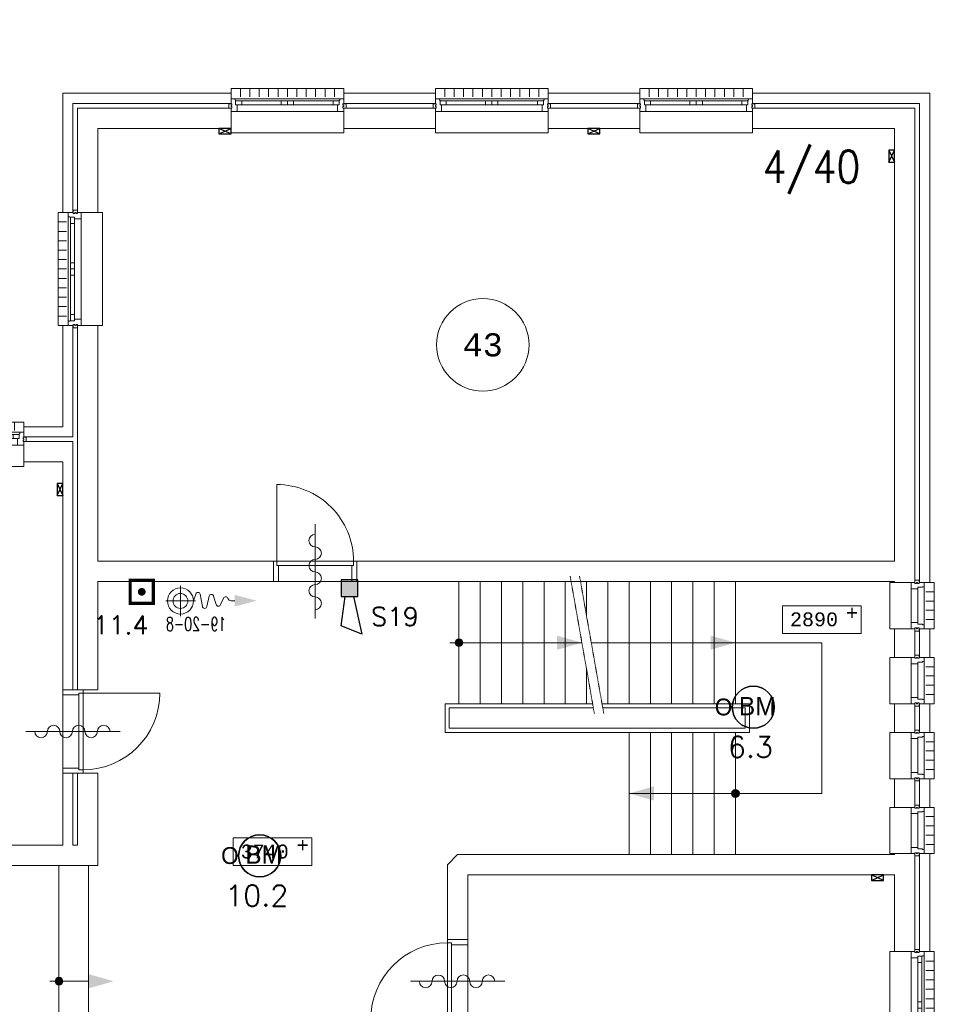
# Model space of a CAD drawing. Header units: millimetres. Extents: x 1890 to 160200, y 5205 to 111580.
# Tile 32 of 51: x 75674 to 85565, y 60747 to 71391. Entities that reach past the tile are written whole.
import ezdxf
from ezdxf.enums import TextEntityAlignment as Align
from ezdxf.xclip import XClip

# ---------------------------------------------------------------- set-up
doc = ezdxf.new("R2010")
doc.units = ezdxf.units.MM
doc.header["$XCLIPFRAME"] = 0
doc.linetypes.add('Xref-beg26-1e-verd$0$DASHDOT', pattern=[1, 0.5, -0.25, 0, -0.25])
doc.linetypes.add('Xref-beg26-1e-verd$0$HIDDEN', pattern=[0.375, 0.25, -0.125])
for name, color, linetype in [('BRAND', 1, 'Continuous'), ('Xref', 253, 'Continuous'), ('Xref-beg26-1e-verd$0$AL$1A---_ALGEMEEN', 253, 'Continuous'), ('Xref-beg26-1e-verd$0$AM$1A---_ARCERING', 253, 'Continuous'), ('Xref-beg26-1e-verd$0$AT$1A---_TEKST035', 253, 'Continuous'), ('Xref-beg26-1e-verd$0$AT$1A---_TEKST050', 253, 'Continuous'), ('Xref-beg26-1e-verd$0$AT$1A---_TEKST070', 253, 'Continuous'), ('Xref-beg26-1e-verd$0$EL6131--_WG', 253, 'Continuous')]:
    doc.layers.add(name, color=color, linetype=linetype)
doc.layers.get('Xref').off()
doc.styles.add('ROMANS', font='romans')
doc.styles.add('TXT', font='txt')
doc.styles.add('Xref-beg26-1e-verd$0$MONOTXT', font='MONOTXT')
doc.styles.add('Xref-beg26-1e-verd$0$ROMANS', font='ROMANS')

# ---------------------------------------------------------------- blocks, each defined once
blk = doc.blocks.new('*O408')
at = {"layer": 'Xref-beg26-1e-verd$0$AL$1A---_ALGEMEEN', "color": 0, "linetype": 'Continuous', "lineweight": 0}
for p, q in [((-508.33, 240), (-508.33, 150)), ((-406.66, 240), (-406.66, 150)), ((-305, 240), (-305, 150)), ((-203.33, 240), (-203.33, 150)), ((-101.66, 240), (-101.66, 150)), ((0, 240), (0, 150)), ((101.66, 240), (101.66, 150)), ((203.33, 240), (203.33, 150)), ((305, 240), (305, 150)), ((406.66, 240), (406.66, 150)), ((508.33, 240), (508.33, 150)), ((-565.5, 130), (565.5, 130)), ((-493, 106), (-67, 106)), ((-493, 63), (-67, 63)), ((67, 106), (493, 106)), ((67, 63), (493, 63)), ((-543, -9), (543, -9))]:
    blk.add_line(p, q, dxfattribs=at)
for points in [[(-610, 190), (-610, 240), (610, 240), (610, 190)], [(-610, -190), (-610, -240), (610, -240), (610, -190)]]:
    blk.add_lwpolyline(points, dxfattribs=at)
for points in [[(-610, -9), (-545.15, -9), (-543, -6.86), (-543, 63), (-560, 63), (-560, 114), (-565.5, 114), (-565.5, 127.78), (-567.72, 130), (-610, 130), (-610, 76), (-601, 76), (-601, 60), (-610, 60), (-610, 46), (-601, 46), (-601, 30), (-610, 30)], [(610, -9), (545.15, -9), (543, -6.86), (543, 63), (560, 63), (560, 114), (565.5, 114), (565.5, 127.78), (567.72, 130), (610, 130), (610, 76), (601, 76), (601, 60), (610, 60), (610, 46), (601, 46), (601, 30), (610, 30)], [(-635, 30), (-601, 30), (-601, 46), (-610, 46), (-610, 60), (-601, 60), (-601, 76), (-635, 76)], [(-560, 106), (-493, 106), (-493, 63), (-560, 63)], [(-67, 106), (0, 106), (0, 63), (-67, 63)], [(67, 106), (0, 106), (0, 63), (67, 63)], [(560, 106), (493, 106), (493, 63), (560, 63)], [(635, 30), (601, 30), (601, 46), (610, 46), (610, 60), (601, 60), (601, 76), (635, 76)]]:
    blk.add_lwpolyline(points, close=True, dxfattribs=at)
blk = doc.blocks.new('*O409')
at = {"layer": 'Xref-beg26-1e-verd$0$AL$1A---_ALGEMEEN', "color": 0, "linetype": 'Continuous', "lineweight": 0}
for p, q in [((-508.33, 240), (-508.33, 150)), ((-406.66, 240), (-406.66, 150)), ((-305, 240), (-305, 150)), ((-203.33, 240), (-203.33, 150)), ((-101.66, 240), (-101.66, 150)), ((0, 240), (0, 150)), ((101.66, 240), (101.66, 150)), ((203.33, 240), (203.33, 150)), ((305, 240), (305, 150)), ((406.66, 240), (406.66, 150)), ((508.33, 240), (508.33, 150)), ((-565.5, 130), (565.5, 130)), ((-493, 106), (-67, 106)), ((-493, 63), (-67, 63)), ((67, 106), (493, 106)), ((67, 63), (493, 63)), ((-543, -9), (543, -9))]:
    blk.add_line(p, q, dxfattribs=at)
for points in [[(-610, 190), (-610, 240), (610, 240), (610, 190)], [(-610, -190), (-610, -240), (610, -240), (610, -190)]]:
    blk.add_lwpolyline(points, dxfattribs=at)
for points in [[(-610, -9), (-545.15, -9), (-543, -6.86), (-543, 63), (-560, 63), (-560, 114), (-565.5, 114), (-565.5, 127.78), (-567.72, 130), (-610, 130), (-610, 76), (-601, 76), (-601, 60), (-610, 60), (-610, 46), (-601, 46), (-601, 30), (-610, 30)], [(610, -9), (545.15, -9), (543, -6.86), (543, 63), (560, 63), (560, 114), (565.5, 114), (565.5, 127.78), (567.72, 130), (610, 130), (610, 76), (601, 76), (601, 60), (610, 60), (610, 46), (601, 46), (601, 30), (610, 30)], [(-635, 30), (-601, 30), (-601, 46), (-610, 46), (-610, 60), (-601, 60), (-601, 76), (-635, 76)], [(-560, 106), (-493, 106), (-493, 63), (-560, 63)], [(-67, 106), (0, 106), (0, 63), (-67, 63)], [(67, 106), (0, 106), (0, 63), (67, 63)], [(560, 106), (493, 106), (493, 63), (560, 63)], [(635, 30), (601, 30), (601, 46), (610, 46), (610, 60), (601, 60), (601, 76), (635, 76)]]:
    blk.add_lwpolyline(points, close=True, dxfattribs=at)
blk = doc.blocks.new('*O410')
at = {"layer": 'Xref-beg26-1e-verd$0$AL$1A---_ALGEMEEN', "color": 0, "linetype": 'Continuous', "lineweight": 0}
for p, q in [((-508.33, 240), (-508.33, 150)), ((-406.66, 240), (-406.66, 150)), ((-305, 240), (-305, 150)), ((-203.33, 240), (-203.33, 150)), ((-101.66, 240), (-101.66, 150)), ((0, 240), (0, 150)), ((101.66, 240), (101.66, 150)), ((203.33, 240), (203.33, 150)), ((305, 240), (305, 150)), ((406.66, 240), (406.66, 150)), ((508.33, 240), (508.33, 150)), ((-565.5, 130), (565.5, 130)), ((-493, 106), (-67, 106)), ((-493, 63), (-67, 63)), ((67, 106), (493, 106)), ((67, 63), (493, 63)), ((-543, -9), (543, -9))]:
    blk.add_line(p, q, dxfattribs=at)
for points in [[(-610, 190), (-610, 240), (610, 240), (610, 190)], [(-610, -190), (-610, -240), (610, -240), (610, -190)]]:
    blk.add_lwpolyline(points, dxfattribs=at)
for points in [[(-610, -9), (-545.15, -9), (-543, -6.86), (-543, 63), (-560, 63), (-560, 114), (-565.5, 114), (-565.5, 127.78), (-567.72, 130), (-610, 130), (-610, 76), (-601, 76), (-601, 60), (-610, 60), (-610, 46), (-601, 46), (-601, 30), (-610, 30)], [(610, -9), (545.15, -9), (543, -6.86), (543, 63), (560, 63), (560, 114), (565.5, 114), (565.5, 127.78), (567.72, 130), (610, 130), (610, 76), (601, 76), (601, 60), (610, 60), (610, 46), (601, 46), (601, 30), (610, 30)], [(-635, 30), (-601, 30), (-601, 46), (-610, 46), (-610, 60), (-601, 60), (-601, 76), (-635, 76)], [(-560, 106), (-493, 106), (-493, 63), (-560, 63)], [(-67, 106), (0, 106), (0, 63), (-67, 63)], [(67, 106), (0, 106), (0, 63), (67, 63)], [(560, 106), (493, 106), (493, 63), (560, 63)], [(635, 30), (601, 30), (601, 46), (610, 46), (610, 60), (601, 60), (601, 76), (635, 76)]]:
    blk.add_lwpolyline(points, close=True, dxfattribs=at)
blk = doc.blocks.new('*O415')
at = {"layer": 'Xref-beg26-1e-verd$0$AL$1A---_ALGEMEEN', "color": 0, "linetype": 'Continuous', "lineweight": 0}
for p, q in [((-9, -543), (-9, 543)), ((130, -565.5), (130, 565.5)), ((63, 67), (63, 493)), ((106, 67), (106, 493)), ((240, 508.33), (150, 508.33)), ((240, 406.66), (150, 406.66)), ((240, 305), (150, 305)), ((240, 203.33), (150, 203.33)), ((240, 101.66), (150, 101.66)), ((240, 0), (150, 0)), ((63, -493), (63, -67)), ((106, -493), (106, -67)), ((240, -101.66), (150, -101.66)), ((240, -203.33), (150, -203.33)), ((240, -305), (150, -305)), ((240, -406.66), (150, -406.66)), ((240, -508.33), (150, -508.33))]:
    blk.add_line(p, q, dxfattribs=at)
for points in [[(-190, -610), (-240, -610), (-240, 610), (-190, 610)], [(190, -610), (240, -610), (240, 610), (190, 610)]]:
    blk.add_lwpolyline(points, dxfattribs=at)
for points in [[(-9, 610), (-9, 545.15), (-6.86, 543), (63, 543), (63, 560), (114, 560), (114, 565.5), (127.78, 565.5), (130, 567.72), (130, 610), (76, 610), (76, 601), (60, 601), (60, 610), (46, 610), (46, 601), (30, 601), (30, 610)], [(30, 635), (30, 601), (46, 601), (46, 610), (60, 610), (60, 601), (76, 601), (76, 635)], [(106, 560), (106, 493), (63, 493), (63, 560)], [(106, 67), (106, 0), (63, 0), (63, 67)], [(106, -67), (106, 0), (63, 0), (63, -67)], [(106, -560), (106, -493), (63, -493), (63, -560)], [(-9, -610), (-9, -545.15), (-6.86, -543), (63, -543), (63, -560), (114, -560), (114, -565.5), (127.78, -565.5), (130, -567.72), (130, -610), (76, -610), (76, -601), (60, -601), (60, -610), (46, -610), (46, -601), (30, -601), (30, -610)], [(30, -635), (30, -601), (46, -601), (46, -610), (60, -610), (60, -601), (76, -601), (76, -635)]]:
    blk.add_lwpolyline(points, close=True, dxfattribs=at)
blk = doc.blocks.new('*O416')
at = {"layer": 'Xref-beg26-1e-verd$0$AL$1A---_ALGEMEEN', "color": 0, "linetype": 'Continuous', "lineweight": 0}
for p, q in [((-508.33, 240), (-508.33, 150)), ((-406.66, 240), (-406.66, 150)), ((-305, 240), (-305, 150)), ((-203.33, 240), (-203.33, 150)), ((-101.66, 240), (-101.66, 150)), ((0, 240), (0, 150)), ((101.66, 240), (101.66, 150)), ((203.33, 240), (203.33, 150)), ((305, 240), (305, 150)), ((406.66, 240), (406.66, 150)), ((508.33, 240), (508.33, 150)), ((-565.5, 130), (565.5, 130)), ((-493, 106), (-67, 106)), ((-493, 63), (-67, 63)), ((67, 106), (493, 106)), ((67, 63), (493, 63)), ((-543, -9), (543, -9))]:
    blk.add_line(p, q, dxfattribs=at)
for points in [[(-610, 190), (-610, 240), (610, 240), (610, 190)], [(-610, -190), (-610, -240), (610, -240), (610, -190)]]:
    blk.add_lwpolyline(points, dxfattribs=at)
for points in [[(-610, -9), (-545.15, -9), (-543, -6.86), (-543, 63), (-560, 63), (-560, 114), (-565.5, 114), (-565.5, 127.78), (-567.72, 130), (-610, 130), (-610, 76), (-601, 76), (-601, 60), (-610, 60), (-610, 46), (-601, 46), (-601, 30), (-610, 30)], [(610, -9), (545.15, -9), (543, -6.86), (543, 63), (560, 63), (560, 114), (565.5, 114), (565.5, 127.78), (567.72, 130), (610, 130), (610, 76), (601, 76), (601, 60), (610, 60), (610, 46), (601, 46), (601, 30), (610, 30)], [(-635, 30), (-601, 30), (-601, 46), (-610, 46), (-610, 60), (-601, 60), (-601, 76), (-635, 76)], [(-560, 106), (-493, 106), (-493, 63), (-560, 63)], [(-67, 106), (0, 106), (0, 63), (-67, 63)], [(67, 106), (0, 106), (0, 63), (67, 63)], [(560, 106), (493, 106), (493, 63), (560, 63)], [(635, 30), (601, 30), (601, 46), (610, 46), (610, 60), (601, 60), (601, 76), (635, 76)]]:
    blk.add_lwpolyline(points, close=True, dxfattribs=at)
blk = doc.blocks.new('*O419')
at = {"layer": 'Xref-beg26-1e-verd$0$AL$1A---_ALGEMEEN', "color": 0, "linetype": 'Continuous', "lineweight": 0}
for p, q in [((-130, 565.5), (-130, -565.5)), ((9, 543), (9, -543)), ((-240, 508.33), (-150, 508.33)), ((-106, 493), (-106, 67)), ((-63, 493), (-63, 67)), ((-240, 406.66), (-150, 406.66)), ((-240, 305), (-150, 305)), ((-240, 203.33), (-150, 203.33)), ((-240, 101.66), (-150, 101.66)), ((-240, 0), (-150, 0)), ((-240, -101.66), (-150, -101.66)), ((-106, -67), (-106, -493)), ((-63, -67), (-63, -493)), ((-240, -203.33), (-150, -203.33)), ((-240, -305), (-150, -305)), ((-240, -406.66), (-150, -406.66)), ((-240, -508.33), (-150, -508.33))]:
    blk.add_line(p, q, dxfattribs=at)
for points in [[(-190, 610), (-240, 610), (-240, -610), (-190, -610)], [(190, 610), (240, 610), (240, -610), (190, -610)]]:
    blk.add_lwpolyline(points, dxfattribs=at)
for points in [[(9, 610), (9, 545.15), (6.86, 543), (-63, 543), (-63, 560), (-114, 560), (-114, 565.5), (-127.78, 565.5), (-130, 567.72), (-130, 610), (-76, 610), (-76, 601), (-60, 601), (-60, 610), (-46, 610), (-46, 601), (-30, 601), (-30, 610)], [(-106, 560), (-106, 493), (-63, 493), (-63, 560)], [(-30, 635), (-30, 601), (-46, 601), (-46, 610), (-60, 610), (-60, 601), (-76, 601), (-76, 635)], [(-106, 67), (-106, 0), (-63, 0), (-63, 67)], [(-106, -67), (-106, 0), (-63, 0), (-63, -67)], [(-106, -560), (-106, -493), (-63, -493), (-63, -560)], [(9, -610), (9, -545.15), (6.86, -543), (-63, -543), (-63, -560), (-114, -560), (-114, -565.5), (-127.78, -565.5), (-130, -567.72), (-130, -610), (-76, -610), (-76, -601), (-60, -601), (-60, -610), (-46, -610), (-46, -601), (-30, -601), (-30, -610)], [(-30, -635), (-30, -601), (-46, -601), (-46, -610), (-60, -610), (-60, -601), (-76, -601), (-76, -635)]]:
    blk.add_lwpolyline(points, close=True, dxfattribs=at)
blk = doc.blocks.new('*O421')
at = {"layer": 'Xref-beg26-1e-verd$0$AL$1A---_ALGEMEEN', "color": 0, "linetype": 'Continuous', "lineweight": 0}
for p, q in [((-9, -183), (-9, 183)), ((63, -183), (63, 183)), ((130, -205.5), (130, 205.5)), ((240, 150), (150, 150)), ((240, 50), (150, 50)), ((240, -50), (150, -50)), ((240, -150), (150, -150))]:
    blk.add_line(p, q, dxfattribs=at)
for points in [[(-190, -250), (-240, -250), (-240, 250), (-190, 250)], [(190, -250), (240, -250), (240, 250), (190, 250)]]:
    blk.add_lwpolyline(points, dxfattribs=at)
for points in [[(-9, 250), (-9, 185.15), (-6.86, 183), (63, 183), (63, 200), (114, 200), (114, 205.5), (127.78, 205.5), (130, 207.72), (130, 250), (76, 250), (76, 241), (60, 241), (60, 250), (46, 250), (46, 241), (30, 241), (30, 250)], [(30, 275), (30, 241), (46, 241), (46, 250), (60, 250), (60, 241), (76, 241), (76, 275)], [(-9, -250), (-9, -185.15), (-6.86, -183), (63, -183), (63, -200), (114, -200), (114, -205.5), (127.78, -205.5), (130, -207.72), (130, -250), (76, -250), (76, -241), (60, -241), (60, -250), (46, -250), (46, -241), (30, -241), (30, -250)], [(30, -275), (30, -241), (46, -241), (46, -250), (60, -250), (60, -241), (76, -241), (76, -275)]]:
    blk.add_lwpolyline(points, close=True, dxfattribs=at)
blk = doc.blocks.new('*O422')
at = {"layer": 'Xref-beg26-1e-verd$0$AL$1A---_ALGEMEEN', "color": 0, "linetype": 'Continuous', "lineweight": 0}
for p, q in [((-9, -183), (-9, 183)), ((63, -183), (63, 183)), ((130, -205.5), (130, 205.5)), ((240, 150), (150, 150)), ((240, 50), (150, 50)), ((240, -50), (150, -50)), ((240, -150), (150, -150))]:
    blk.add_line(p, q, dxfattribs=at)
for points in [[(-190, -250), (-240, -250), (-240, 250), (-190, 250)], [(190, -250), (240, -250), (240, 250), (190, 250)]]:
    blk.add_lwpolyline(points, dxfattribs=at)
for points in [[(-9, 250), (-9, 185.15), (-6.86, 183), (63, 183), (63, 200), (114, 200), (114, 205.5), (127.78, 205.5), (130, 207.72), (130, 250), (76, 250), (76, 241), (60, 241), (60, 250), (46, 250), (46, 241), (30, 241), (30, 250)], [(30, 275), (30, 241), (46, 241), (46, 250), (60, 250), (60, 241), (76, 241), (76, 275)], [(-9, -250), (-9, -185.15), (-6.86, -183), (63, -183), (63, -200), (114, -200), (114, -205.5), (127.78, -205.5), (130, -207.72), (130, -250), (76, -250), (76, -241), (60, -241), (60, -250), (46, -250), (46, -241), (30, -241), (30, -250)], [(30, -275), (30, -241), (46, -241), (46, -250), (60, -250), (60, -241), (76, -241), (76, -275)]]:
    blk.add_lwpolyline(points, close=True, dxfattribs=at)
blk = doc.blocks.new('Xref-beg26-1e-verd$0$ED0831')
at = {"layer": 'Xref-beg26-1e-verd$0$AL$1A---_ALGEMEEN', "color": 0, "linetype": 'Continuous', "lineweight": 0}
for p, q in [((450, -400), (450, 620)), ((0, 0), (0, 220)), ((0, 220), (55, 220)), ((55, 220), (845, 220)), ((55, 220), (55, 45)), ((900, 220), (845, 220)), ((845, 220), (845, 45)), ((900, 0), (900, 220)), ((35, 0), (0, 0)), ((55, 45), (35, 45)), ((35, 45), (35, 0)), ((35, 0), (35, -830)), ((865, 0), (35, 0)), ((55, 45), (845, 45)), ((845, 45), (865, 45)), ((865, 45), (865, 0)), ((865, 0), (900, 0))]:
    blk.add_line(p, q, dxfattribs=at)
blk.add_arc((35, 0), 830, 270, 360, dxfattribs=at)
blk = doc.blocks.new('*O502')
at = {"layer": 'Xref-beg26-1e-verd$0$AL$1A---_ALGEMEEN', "color": 0, "linetype": 'Continuous', "lineweight": 0}
for p, q in [((-9, -183), (-9, 183)), ((63, -183), (63, 183)), ((130, -205.5), (130, 205.5)), ((240, 150), (150, 150)), ((240, 50), (150, 50)), ((240, -50), (150, -50)), ((240, -150), (150, -150))]:
    blk.add_line(p, q, dxfattribs=at)
for points in [[(-190, -250), (-240, -250), (-240, 250), (-190, 250)], [(190, -250), (240, -250), (240, 250), (190, 250)]]:
    blk.add_lwpolyline(points, dxfattribs=at)
for points in [[(-9, 250), (-9, 185.15), (-6.86, 183), (63, 183), (63, 200), (114, 200), (114, 205.5), (127.78, 205.5), (130, 207.72), (130, 250), (76, 250), (76, 241), (60, 241), (60, 250), (46, 250), (46, 241), (30, 241), (30, 250)], [(30, 275), (30, 241), (46, 241), (46, 250), (60, 250), (60, 241), (76, 241), (76, 275)], [(-9, -250), (-9, -185.15), (-6.86, -183), (63, -183), (63, -200), (114, -200), (114, -205.5), (127.78, -205.5), (130, -207.72), (130, -250), (76, -250), (76, -241), (60, -241), (60, -250), (46, -250), (46, -241), (30, -241), (30, -250)], [(30, -275), (30, -241), (46, -241), (46, -250), (60, -250), (60, -241), (76, -241), (76, -275)]]:
    blk.add_lwpolyline(points, close=True, dxfattribs=at)
blk = doc.blocks.new('*O503')
at = {"layer": 'Xref-beg26-1e-verd$0$AL$1A---_ALGEMEEN', "color": 0, "linetype": 'Continuous', "lineweight": 0}
for p, q in [((-9, -183), (-9, 183)), ((63, -183), (63, 183)), ((130, -205.5), (130, 205.5)), ((240, 150), (150, 150)), ((240, 50), (150, 50)), ((240, -50), (150, -50)), ((240, -150), (150, -150))]:
    blk.add_line(p, q, dxfattribs=at)
for points in [[(-190, -250), (-240, -250), (-240, 250), (-190, 250)], [(190, -250), (240, -250), (240, 250), (190, 250)]]:
    blk.add_lwpolyline(points, dxfattribs=at)
for points in [[(-9, 250), (-9, 185.15), (-6.86, 183), (63, 183), (63, 200), (114, 200), (114, 205.5), (127.78, 205.5), (130, 207.72), (130, 250), (76, 250), (76, 241), (60, 241), (60, 250), (46, 250), (46, 241), (30, 241), (30, 250)], [(30, 275), (30, 241), (46, 241), (46, 250), (60, 250), (60, 241), (76, 241), (76, 275)], [(-9, -250), (-9, -185.15), (-6.86, -183), (63, -183), (63, -200), (114, -200), (114, -205.5), (127.78, -205.5), (130, -207.72), (130, -250), (76, -250), (76, -241), (60, -241), (60, -250), (46, -250), (46, -241), (30, -241), (30, -250)], [(30, -275), (30, -241), (46, -241), (46, -250), (60, -250), (60, -241), (76, -241), (76, -275)]]:
    blk.add_lwpolyline(points, close=True, dxfattribs=at)
blk = doc.blocks.new('*O504')
at = {"layer": 'Xref-beg26-1e-verd$0$AM$1A---_ARCERING', "linetype": 'Continuous', "lineweight": 0}
for points in [[(-1845.1, 785, 1), (-1929.9, 785, 1)], [(1144.9, -845, 1), (1060.1, -845, 1)]]:
    blk.add_hatch(color=256, dxfattribs=at).paths.add_polyline_path(points)
at = {"layer": 'Xref-beg26-1e-verd$0$AL$1A---_ALGEMEEN', "color": 0, "linetype": 'Xref-beg26-1e-verd$0$DASHDOT', "lineweight": 0}
for p, q in [((-423.37, 20), (-685.24, 1505)), ((-321.83, 20), (-583.69, 1505))]:
    blk.add_line(p, q, dxfattribs=at)
at = {"layer": 'Xref-beg26-1e-verd$0$AL$1A---_ALGEMEEN', "color": 0, "linetype": 'Continuous', "lineweight": 0}
for p, q in [((-1887.5, 125), (-1887.5, 1445)), ((-1657.5, 125), (-1657.5, 1445)), ((-1427.5, 125), (-1427.5, 1445)), ((-1197.5, 125), (-1197.5, 1445)), ((-967.5, 125), (-967.5, 1445)), ((-737.5, 125), (-737.5, 1445)), ((-507.5, 1072.91), (-507.5, 1445)), ((-277.5, 125), (-277.5, 1445)), ((-47.5, 125), (-47.5, 1445)), ((182.5, 125), (182.5, 1445)), ((412.5, 125), (412.5, 1445)), ((642.5, 125), (642.5, 1445)), ((872.5, 125), (872.5, 1445)), ((1102.5, 125), (1102.5, 1445)), ((-1987.5, 785), (-558.27, 785)), ((-456.73, 785), (2037.5, 785)), ((2037.5, 785), (2037.5, -845)), ((-507.5, 125), (-507.5, 497.09)), ((-47.5, -185), (-47.5, -1505)), ((182.5, -185), (182.5, -1505)), ((412.5, -185), (412.5, -1505)), ((642.5, -185), (642.5, -1505)), ((872.5, -185), (872.5, -1505)), ((1102.5, -185), (1102.5, -1505)), ((-47.5, -845), (2037.5, -845))]:
    blk.add_line(p, q, dxfattribs=at)
for points in [[(-441.89, 125), (-2037.5, 125), (-2037.5, -185), (1252.5, -185), (1252.5, 125), (-340.35, 125)], [(-433.95, 80), (-1992.5, 80), (-1992.5, -140), (1207.5, -140), (1207.5, 80), (-332.41, 80)]]:
    blk.add_lwpolyline(points, dxfattribs=at)
for centre in [(-1887.5, 785), (1102.5, -845)]:
    blk.add_circle(centre, 42.4, dxfattribs=at)
for points in [[(-828.27, 861.95), (-558.27, 785), (-828.27, 708.05)], [(832.5, 861.95), (1102.5, 785), (832.5, 708.05)], [(222.5, -921.95), (-47.5, -845), (222.5, -768.05)]]:
    blk.add_solid(points, dxfattribs=at)
blk = doc.blocks.new('*O516')
at = {"layer": 'Xref-beg26-1e-verd$0$AM$1A---_ARCERING', "linetype": 'Continuous', "lineweight": 0}
blk.add_hatch(color=256, dxfattribs=at).paths.add_polyline_path([(-203, 0, 1), (-287, 0, 1)])
at = {"layer": 'Xref-beg26-1e-verd$0$AL$1A---_ALGEMEEN', "color": 0, "linetype": 'Continuous', "lineweight": 0}
for p, q in [((-245, 1250), (-245, -1250)), ((75, 1250), (75, -1250)), ((-345, 0), (75, 0))]:
    blk.add_line(p, q, dxfattribs=at)
blk.add_circle((-245, 0), 42.4, dxfattribs=at)
blk.add_solid([(75, 77), (345, 0), (75, -77)], dxfattribs=at)
blk = doc.blocks.new('*O550')
at = {"layer": 'Xref-beg26-1e-verd$0$AL$1A---_ALGEMEEN', "color": 0, "linetype": 'Continuous', "lineweight": 0}
blk.add_lwpolyline([(0, -407, 1), (0, -271, -1), (0, -136, 1), (0, 0, -1), (0, 136, 1), (0, 271, -1), (0, 407)], format="xyb", dxfattribs=at)
blk = doc.blocks.new('Xref-beg26-1e-verd$0$BRW00')
at = {"layer": 'Xref-beg26-1e-verd$0$AL$1A---_ALGEMEEN', "color": 0, "linetype": 'Continuous', "lineweight": 0}
blk.add_blockref('*O550', (0, 0), dxfattribs=at)
blk = doc.blocks.new('*O561')
at = {"layer": 'Xref-beg26-1e-verd$0$AL$1A---_ALGEMEEN', "color": 0, "linetype": 'Continuous', "lineweight": 0}
blk.add_line((450, 0.01), (-450, 0.01), dxfattribs=at)
at = {"layer": 'Xref-beg26-1e-verd$0$AL$1A---_ALGEMEEN', "color": 0, "linetype": 'Continuous', "lineweight": 0, "rotation": 270}
blk.add_blockref('Xref-beg26-1e-verd$0$BRW00', (-5, 0.01), dxfattribs=at)
blk = doc.blocks.new('*O565')
at = {"layer": 'Xref-beg26-1e-verd$0$AL$1A---_ALGEMEEN', "color": 0, "linetype": 'Continuous', "lineweight": 0}
blk.add_line((-0.01, 450), (-0.01, -450), dxfattribs=at)
blk.add_blockref('Xref-beg26-1e-verd$0$BRW00', (-0.01, -5), dxfattribs=at)
blk = doc.blocks.new('*O566')
at = {"layer": 'Xref-beg26-1e-verd$0$AL$1A---_ALGEMEEN', "color": 0, "linetype": 'Continuous', "lineweight": 0}
blk.add_line((450, 0.01), (-450, 0.01), dxfattribs=at)
at = {"layer": 'Xref-beg26-1e-verd$0$AL$1A---_ALGEMEEN', "color": 0, "linetype": 'Continuous', "lineweight": 0, "rotation": 270}
blk.add_blockref('Xref-beg26-1e-verd$0$BRW00', (-5, 0.01), dxfattribs=at)
blk = doc.blocks.new('Xref-beg26-1e-verd$0$BSH30')
at = {"layer": 'Xref-beg26-1e-verd$0$AL$1A---_ALGEMEEN', "color": 0, "linetype": 'Xref-beg26-1e-verd$0$HIDDEN', "lineweight": 0}
for p, q in [((0, 165), (0, -167)), ((-158, 0), (164, 0))]:
    blk.add_line(p, q, dxfattribs=at)
at = {"layer": 'Xref-beg26-1e-verd$0$AL$1A---_ALGEMEEN', "color": 0, "linetype": 'Continuous', "lineweight": 0}
for p, q in [((141, 0), (166, -75)), ((214, -74), (237, 61)), ((285, 61), (310, -51)), ((359, -52), (385, 38)), ((433, 39), (467, -29)), ((514, -28), (516, -23)), ((588, -3), (544, -3))]:
    blk.add_line(p, q, dxfattribs=at)
for radius in [141, 80.5]:
    blk.add_circle((0, 0), radius, dxfattribs=at)
for centre, radius, start, end in [((261, 55), 25, 13.3736, 166.5342), ((410, 31), 25, 16.8747, 164.5614), ((190, -68), 25, 196.5783, 346.5342), ((335, -45), 25, 193.3736, 344.5614), ((490, -20), 25, 201.6944, 341.8683), ((544, -33), 30, 90, 160.4823)]:
    blk.add_arc(centre, radius, start, end, dxfattribs=at)
blk.add_solid([(588, 60), (825, -3), (588, -65)], dxfattribs=at)
at = {"layer": 'Xref-beg26-1e-verd$0$AT$1A---_TEKST035', "linetype": 'Continuous', "lineweight": 0, "style": 'Xref-beg26-1e-verd$0$ROMANS', "width": 0.666667}
blk.add_text('19-20-8', height=150, rotation=180, dxfattribs=at).set_placement((169, 249), align=Align.MIDDLE)
blk = doc.blocks.new('Xref-beg26-1e-verd$0$E00112')
at = {"color": 0, "linetype": 'Continuous'}
for p, q in [((0, 1), (-1, 1)), ((-1, 1), (-1, 0)), ((-1, 0), (0, 1)), ((-1, 1), (0, 0)), ((0, 0), (0, 1)), ((-1, 0), (0, 0))]:
    blk.add_line(p, q, dxfattribs=at)
blk = doc.blocks.new('Xref-beg26-1e-verd')
at = {"layer": 'Xref-beg26-1e-verd$0$AL$1A---_ALGEMEEN', "linetype": 'Continuous', "lineweight": 0}
for points in [[(142092.42, 64016.73), (143842.42, 64016.73), (143842.42, 59456.73), (146062.42, 59456.73), (146062.42, 59236.73), (145947.42, 59236.73), (145947.42, 55091.73), (149362.42, 55091.73), (149362.42, 55871.73), (149472.42, 55871.73), (149472.42, 55091.73), (149522.42, 55091.73), (149522.42, 55871.73), (149742.42, 55871.73), (149742.42, 54871.73), (145727.42, 54871.73), (145727.42, 59236.73), (143622.42, 59236.73), (143622.42, 63796.73), (142092.42, 63796.73)], [(149362.42, 63221.73), (151182.42, 63221.73), (151182.42, 63111.73), (149472.42, 63111.73), (149472.42, 61931.73), (149362.42, 61931.73)], [(152402.42, 63111.73), (153392.42, 63111.73), (153392.42, 63221.73), (152402.42, 63221.73)], [(154612.42, 63111.73), (155602.42, 63111.73), (155602.42, 63221.73), (154612.42, 63221.73)], [(156822.42, 63221.73), (158737.42, 63221.73), (158737.42, 57931.73), (158627.42, 57931.73), (158627.42, 63111.73), (156822.42, 63111.73)], [(149522.42, 63061.73), (151182.42, 63061.73), (151182.42, 62841.73), (149742.42, 62841.73), (149742.42, 61931.73), (149522.42, 61931.73)], [(153392.42, 62841.73), (152402.42, 62841.73), (152402.42, 63061.73), (153392.42, 63061.73)], [(156822.42, 63061.73), (158577.42, 63061.73), (158577.42, 57931.73), (158357.42, 57931.73), (158357.42, 57941.73), (152542.42, 57941.73), (152542.42, 58161.73), (158357.42, 58161.73), (158357.42, 62841.73), (156822.42, 62841.73)], [(154612.42, 62841.73), (155602.42, 62841.73), (155602.42, 63061.73), (154612.42, 63061.73)], [(149362.42, 60711.73), (149472.42, 60711.73), (149472.42, 59506.73), (148942.42, 59506.73), (148942.42, 59616.73), (149362.42, 59616.73)], [(149522.42, 60711.73), (149742.42, 60711.73), (149742.42, 58161.73), (151642.42, 58161.73), (151642.42, 57941.73), (149742.42, 57941.73), (149742.42, 56771.73), (149522.42, 56771.73)], [(148942.42, 59456.73), (149472.42, 59456.73), (149472.42, 56771.73), (149362.42, 56771.73), (149362.42, 59236.73), (148942.42, 59236.73)], [(157147.42, 57381.73), (157997.42, 57381.73), (157997.42, 57681.73), (157147.42, 57681.73)], [(158577.42, 57121.73), (158357.42, 57121.73), (158357.42, 57431.73), (158577.42, 57431.73)], [(158627.42, 57121.73), (158737.42, 57121.73), (158737.42, 57431.73), (158627.42, 57431.73)], [(158577.42, 56311.73), (158357.42, 56311.73), (158357.42, 56621.73), (158577.42, 56621.73)], [(158627.42, 56311.73), (158737.42, 56311.73), (158737.42, 56621.73), (158627.42, 56621.73)], [(158577.42, 55501.73), (158357.42, 55501.73), (158357.42, 55811.73), (158577.42, 55811.73)], [(158627.42, 55501.73), (158737.42, 55501.73), (158737.42, 55811.73), (158627.42, 55811.73)], [(151207.42, 54871.73), (152057.42, 54871.73), (152057.42, 55171.73), (151207.42, 55171.73)], [(153632.42, 54991.73), (158357.42, 54991.73), (158357.42, 55001.73), (158577.42, 55001.73), (158577.42, 53941.73), (158357.42, 53941.73), (158357.42, 54771.73), (153742.42, 54771.73), (153742.42, 54071.73), (153522.42, 54071.73), (153522.42, 54881.73)], [(158627.42, 53941.73), (158737.42, 53941.73), (158737.42, 55001.73), (158627.42, 55001.73)]]:
    blk.add_lwpolyline(points, close=True, dxfattribs=at)
blk.add_circle((153904.92469, 60501.72831), 500, dxfattribs=at)
for name, p in [('*O408', (151792.42, 63031.73)), ('*O409', (154002.42, 63031.73)), ('*O410', (156212.42, 63031.73)), ('*O419', (149552.42, 61321.73)), ('*O416', (148332.42, 59426.73)), ('*O565', (152092.43, 58051.73)), ('*O504', (155534.92, 56496.73)), ('*O422', (158547.42, 57681.73)), ('*O421', (158547.42, 56871.73)), ('*O566', (149472.42, 56321.72)), ('*O503', (158547.42, 56061.73)), ('*O502', (158547.42, 55251.73)), ('*O516', (149567.42, 53621.73)), ('*O415', (158547.42, 53331.73)), ('*O561', (153632.42, 53621.72))]:
    blk.add_blockref(name, p, dxfattribs=at)
at = {"layer": 'Xref-beg26-1e-verd$0$AL$1A---_ALGEMEEN', "linetype": 'Continuous', "lineweight": 0, "yscale": -1}
for name, p in [('Xref-beg26-1e-verd$0$ED0831', (151642.42, 58161.73)), ('Xref-beg26-1e-verd$0$BSH30', (150635.81, 57732.9))]:
    blk.add_blockref(name, p, dxfattribs=at)
for p, rotation in [((149582.42, 56771.73), 270), ((153522.42, 53171.73), 90)]:
    blk.add_blockref('Xref-beg26-1e-verd$0$ED0831', p, dxfattribs=dict(at, rotation=rotation))
at = {"layer": 'Xref-beg26-1e-verd$0$EL6131--_WG', "linetype": 'Continuous', "lineweight": 0, "xscale": 60, "yscale": 130, "zscale": 60, "rotation": 90}
for p in [(151182.42, 62841.73), (155172.42, 62841.73), (158237.42, 54771.73)]:
    blk.add_blockref('Xref-beg26-1e-verd$0$E00112', p, dxfattribs=at)
at = {"layer": 'Xref-beg26-1e-verd$0$EL6131--_WG', "linetype": 'Continuous', "lineweight": 0, "xscale": 60, "yscale": 130, "zscale": 60}
for p in [(158357.42, 62476.73), (149362.42, 58871.73)]:
    blk.add_blockref('Xref-beg26-1e-verd$0$E00112', p, dxfattribs=at)
at = {"layer": 'Xref-beg26-1e-verd$0$AT$1A---_TEKST035', "linetype": 'Continuous', "lineweight": 0, "style": 'Xref-beg26-1e-verd$0$MONOTXT'}
for s, p in [('2890', (157227.05, 57534.28)), ('+', (157832.64, 57603)), ('+', (151892.64, 55093)), ('3740', (151287.05, 55024.28))]:
    blk.add_text(s, height=150, dxfattribs=at).set_placement(p, align=Align.MIDDLE_LEFT)
at = {"layer": 'Xref-beg26-1e-verd$0$AT$1A---_TEKST050', "linetype": 'Continuous', "lineweight": 0, "style": 'Xref-beg26-1e-verd$0$MONOTXT'}
blk.add_text('43', height=250.00002, dxfattribs=at).set_placement((153904.91, 60501.71), align=Align.MIDDLE)
at = {"layer": 'Xref-beg26-1e-verd$0$AT$1A---_TEKST070', "linetype": 'Continuous', "lineweight": 0, "style": 'Xref-beg26-1e-verd$0$ROMANS', "width": 0.857143}
blk.add_text('4/40 ', height=349.99998, dxfattribs=at).set_placement((156932.53, 62251.37))
blk = doc.blocks.new('BR-OPT-M')
at = {"layer": 'BRAND', "color": 0}
blk.add_lwpolyline([(1.75, 0, 1), (-1.75, 0, 1)], format="xyb", close=True, dxfattribs=at)
blk.add_circle((0, 0), 1.75, dxfattribs=at)
for start, end in [(0, 180), (180, 0)]:
    blk.add_arc((0, 0), 1.75, start, end, dxfattribs=at)
at = {"layer": 'BRAND', "color": 0, "style": 'TXT'}
blk.add_text('O', height=1.4, dxfattribs=at).set_placement((-3.202, -0.678))
at = {"layer": 'BRAND', "color": 0, "insert": (-1.199, 0.857), "char_height": 1.5216, "width": 4.01713, "attachment_point": 1, "style": 'TXT'}
blk.add_mtext('BM', dxfattribs=at)
at = {"layer": 'BRAND', "color": 0, "style": 'ROMANS'}
blk.add_attdef('ION1-B', text='', height=1.75, dxfattribs=at).set_placement((-0.235, -2.428), align=Align.TOP_CENTER)
blk = doc.blocks.new('handmelder')
at = {"layer": 'BRAND', "color": 0, "const_width": 0.416}
blk.add_lwpolyline([(0.55, 1.82), (-1.53, 1.82), (-1.53, -1.3), (1.59, -1.3), (1.59, 1.82), (0.55, 1.82)], dxfattribs=at)
at = {"layer": 'BRAND', "color": 0, "const_width": 0.52}
blk.add_lwpolyline([(-0.23, 0.26, 1), (0.29, 0.26, 1)], format="xyb", close=True, dxfattribs=at)
at = {"layer": 'BRAND', "color": 0, "style": 'ROMANS'}
blk.add_attdef('X', text='', height=2, dxfattribs=at).set_placement((0.09, -2.9), align=Align.MIDDLE)
blk = doc.blocks.new('SWHOOP')
at = {"layer": 'BRAND', "color": 0}
for p, q in [((3, 0.75), (9.75, 2.25)), ((9.75, 2.25), (8.25, -1.5)), ((3, 1.5), (0, 1.5)), ((3, -1.5), (3, 1.5)), ((0, -1.5), (3, -1.5)), ((8.25, -1.5), (3, -0.75))]:
    blk.add_line(p, q, dxfattribs=at)
at = {"layer": 'BRAND'}
blk.add_line((0, 1.5), (0, -1.5), dxfattribs=at)
at = {"layer": 'BRAND', "color": 0}
blk.add_solid([(0, -1.5), (3, -1.5), (0, 1.5), (3, 1.5)], dxfattribs=at)

msp = doc.modelspace()

# ---------------------------------------------------------------- block references
at = {"layer": 'BRAND', "xscale": 80, "yscale": 80, "zscale": 80}
msp.add_blockref('handmelder', (76992, 65185), dxfattribs=at)
at = {"layer": 'BRAND', "xscale": 60, "yscale": 60, "zscale": 60, "rotation": 270}
msp.add_blockref('SWHOOP', (79240, 65334), dxfattribs=at)
at = {"layer": 'BRAND', "xscale": 130, "yscale": 130, "zscale": 130}
for p, values in [((83607, 63958), {'ION1-B': '6.3'}), ((78269, 62352), {'ION1-B': '10.2'})]:
    msp.add_blockref('BR-OPT-M', p, dxfattribs=at).add_auto_attribs(values)
at = {"layer": 'Xref'}
ref = msp.add_blockref('Xref-beg26-1e-verd', (-73223, 7374), dxfattribs=at)
XClip(ref).set_block_clipping_path([(79179.92, 42876.73), (160997.859777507, 70921.1478704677)])

# ---------------------------------------------------------------- texts
at = {"layer": 'BRAND', "style": 'ROMANS'}
for s, p in [('S19', (79475, 64837)), ('11.4', (76465, 64747))]:
    msp.add_text(s, height=200, dxfattribs=at).set_placement(p)

doc.saveas('drawing.dxf')
